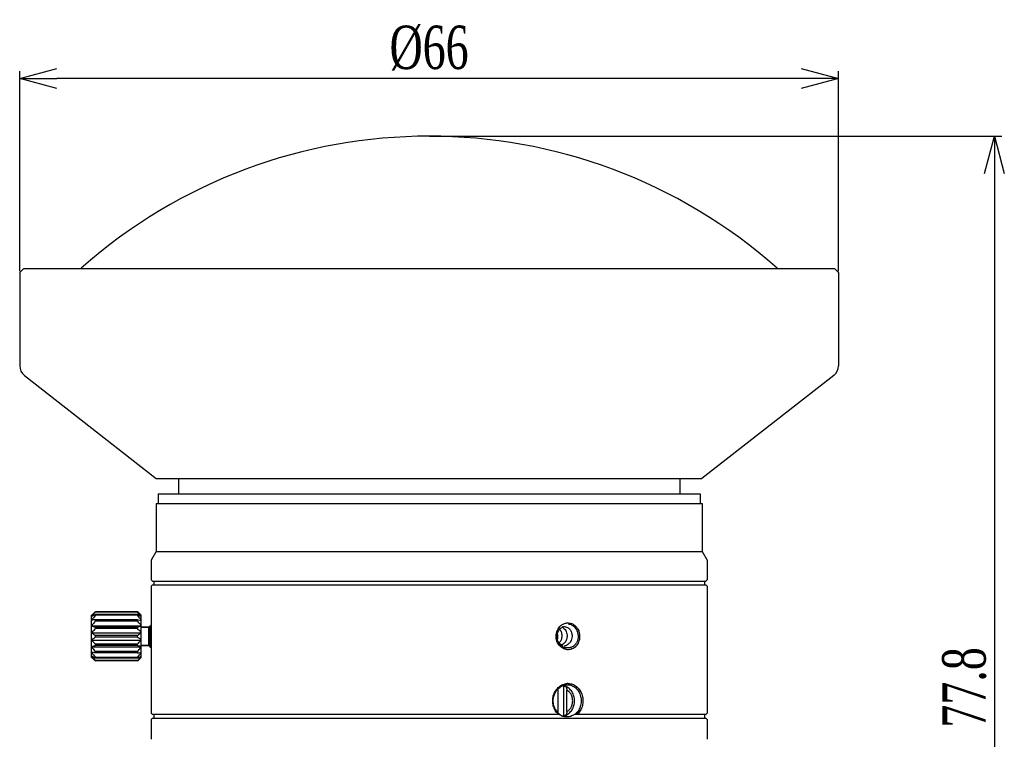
# Model space of a CAD drawing. Header units: millimetres. Extents: x 1839 to 1997, y 393 to 504.
# Tile 8 of 9: x 1839 to 1918, y 446 to 504. Entities that reach past the tile are written whole.
import ezdxf

# ---------------------------------------------------------------- set-up
doc = ezdxf.new("R2010")
doc.units = ezdxf.units.MM
doc.layers.get('0').update_dxf_attribs({"color": 50})
doc.layers.add('标注', color=7, linetype='Continuous', lineweight=9)
doc.styles.get("Standard").update_dxf_attribs({"font": 'times.ttf', "width": 0.7})
doc.dimstyles.new('ISO-25', dxfattribs={"dimtxt": 3.5, "dimasz": 3, "dimexe": 0.6, "dimexo": 0.1, "dimtad": 1, "dimdec": 3, "dimdsep": 46, "dimtxsty": 'Standard', "dimblk": 'OPEN30', "dimcen": 2.5, "dimadec": 3, "dimazin": 2, "dimtm": 1e-09, "dimtfac": 1, "dimtdec": 3, "dimtmove": 0, "dimatfit": 3, "dimldrblk": 'OPEN30', "dimfxl": 1, "dimtolj": 1, "dimarcsym": 0})

# ---------------------------------------------------------------- blocks, each defined once
blk = doc.blocks.new('_Open30')
at = {"color": 0, "linetype": 'ByBlock', "lineweight": -2}
for p, q in [((-1, 0.268), (0, 0)), ((0, 0), (-1, -0.268)), ((0, 0), (-1, 0))]:
    blk.add_line(p, q, dxfattribs=at)
blk = doc.blocks.new('*D13')
at = {"layer": 'Defpoints', "color": 0, "ltscale": 0.1, "transparency": 16777216}
for p in [(1838.956, 498.967), (1838.956, 483.337), (1904.956, 483.337)]:
    blk.add_point(p, dxfattribs=at)
at = {"layer": '标注', "color": 0, "lineweight": -2, "ltscale": 0.1, "transparency": 16777216}
for p, q in [((1838.956, 483.437), (1838.956, 499.567)), ((1904.956, 483.437), (1904.956, 499.567)), ((1901.956, 498.967), (1841.956, 498.967))]:
    blk.add_line(p, q, dxfattribs=at)
at = {"layer": '标注', "color": 0, "lineweight": -2, "ltscale": 0.1, "transparency": 16777216, "xscale": 3, "yscale": 3, "zscale": 3, "rotation": 180}
blk.add_blockref('_Open30', (1838.956, 498.967), dxfattribs=at)
at = {"layer": '标注', "color": 0, "lineweight": -2, "ltscale": 0.1, "transparency": 16777216, "xscale": 3, "yscale": 3, "zscale": 3}
blk.add_blockref('_Open30', (1904.956, 498.967), dxfattribs=at)
at = {"layer": '标注', "color": 0, "ltscale": 0.1, "transparency": 16777216, "insert": (1871.956, 501.418), "char_height": 3.5, "attachment_point": 5}
blk.add_mtext('\\A1;%%C66', dxfattribs=at)
blk = doc.blocks.new('*D15')
at = {"layer": 'Defpoints', "color": 0, "ltscale": 0.1, "transparency": 16777216}
for p in [(1871.876, 494.325), (1890.756, 417.239), (1917.516, 417.239)]:
    blk.add_point(p, dxfattribs=at)
at = {"layer": '标注', "color": 0, "lineweight": -2, "ltscale": 0.1, "transparency": 16777216}
for p, q in [((1871.976, 494.325), (1918.116, 494.325)), ((1917.516, 491.325), (1917.516, 420.239)), ((1890.856, 417.239), (1918.116, 417.239))]:
    blk.add_line(p, q, dxfattribs=at)
at = {"layer": '标注', "color": 0, "lineweight": -2, "ltscale": 0.1, "transparency": 16777216, "xscale": 3, "yscale": 3, "zscale": 3}
for p, rotation in [((1917.516, 494.325), 90), ((1917.516, 417.239), 270)]:
    blk.add_blockref('_Open30', p, dxfattribs=dict(at, rotation=rotation))
at = {"layer": '标注', "color": 0, "ltscale": 0.1, "transparency": 16777216, "insert": (1915.105, 449.893), "char_height": 3.5, "attachment_point": 5, "rotation": 90}
blk.add_mtext('\\A1;77.8', dxfattribs=at)

msp = doc.modelspace()

# ---------------------------------------------------------------- linework, layer by layer
at = {"linetype": 'Continuous'}
for p, q in [((1839.2563, 483.6374), (1838.9563, 483.3374)), ((1904.6563, 483.6374), (1904.9563, 483.3374))]:
    msp.add_line(p, q, dxfattribs=at)
at = {"color": 0, "linetype": 'Continuous'}
for p, q in [((1838.9563, 483.3374), (1838.9563, 475.8251)), ((1904.6561, 483.6374), (1839.2566, 483.6374)), ((1904.9563, 483.3374), (1904.9563, 475.8251)), ((1839.3407, 475.0371), (1849.9643, 466.7374)), ((1904.572, 475.0371), (1893.9483, 466.7374)), ((1849.9645, 466.7374), (1893.9482, 466.7374)), ((1851.7563, 466.7374), (1851.7563, 465.5086)), ((1892.1563, 466.7374), (1892.1563, 465.5086)), ((1850.1063, 465.5086), (1850.1063, 464.7086)), ((1850.1063, 465.5086), (1893.8063, 465.5086)), ((1893.8063, 465.5086), (1893.8063, 464.7086)), ((1849.9563, 464.7086), (1849.9563, 460.8585)), ((1849.9563, 464.7086), (1893.9563, 464.7086)), ((1893.9563, 464.7086), (1893.9563, 460.8585)), ((1849.9563, 460.8585), (1849.5563, 460.1586)), ((1849.9563, 460.8585), (1893.9563, 460.8585)), ((1893.9563, 460.8585), (1894.3563, 460.1586)), ((1849.5563, 460.1586), (1849.5563, 458.5586)), ((1894.3563, 460.1586), (1894.3563, 458.5586)), ((1849.5563, 458.5586), (1849.6563, 458.4586)), ((1849.6563, 458.1586), (1849.5563, 458.0586)), ((1849.5563, 458.0586), (1849.5563, 455.0886)), ((1849.5563, 458.0586), (1849.5563, 454.9286)), ((1849.6563, 458.4586), (1894.2563, 458.4586)), ((1849.6563, 458.1586), (1894.2563, 458.1586)), ((1849.7563, 458.4586), (1849.7563, 458.1586)), ((1894.1563, 458.4586), (1894.1563, 458.1586)), ((1894.3563, 458.5586), (1894.2563, 458.4586)), ((1894.2563, 458.1586), (1894.3563, 458.0586)), ((1894.3563, 458.0586), (1894.3563, 447.8086)), ((1844.7563, 452.3086), (1844.7563, 455.7086)), ((1845.0563, 455.9653), (1845.0563, 455.9888)), ((1848.4563, 455.9888), (1845.0563, 455.9888)), ((1848.4563, 455.9653), (1845.0563, 455.9653)), ((1845.0563, 455.7057), (1845.0563, 455.7735)), ((1848.4563, 455.7735), (1845.0563, 455.7735)), ((1848.4563, 455.7057), (1845.0563, 455.7057)), ((1848.4563, 455.9653), (1848.4563, 455.9888)), ((1848.4563, 455.7057), (1848.4563, 455.7735)), ((1848.7563, 452.3086), (1848.7563, 455.7086)), ((1844.7563, 454.8586), (1848.7563, 454.8586)), ((1845.0563, 455.2414), (1845.0563, 455.3454)), ((1848.4563, 455.3454), (1845.0563, 455.3454)), ((1848.4563, 455.2414), (1845.0563, 455.2414)), ((1845.0563, 454.6284), (1845.0563, 454.756)), ((1848.4563, 454.756), (1845.0563, 454.756)), ((1848.4563, 455.2414), (1848.4563, 455.3454)), ((1848.4563, 454.6284), (1848.4563, 454.756)), ((1849.3563, 454.7586), (1848.7563, 454.7586)), ((1848.7563, 454.7586), (1849.3563, 454.7586)), ((1849.3563, 454.7586), (1849.3898, 454.7921)), ((1849.3563, 453.2586), (1849.3563, 454.7586)), ((1849.3898, 454.7851), (1849.3898, 454.7921)), ((1849.4813, 454.7921), (1849.3898, 454.7921)), ((1849.5563, 454.9286), (1849.4769, 454.7921)), ((1849.5563, 454.9286), (1849.5563, 447.8086)), ((1844.7563, 454.3038), (1848.7563, 454.3038)), ((1848.4563, 454.6284), (1845.0563, 454.6284)), ((1845.0563, 453.9407), (1845.0563, 454.0764)), ((1848.4563, 454.0764), (1845.0563, 454.0764)), ((1848.4563, 453.9407), (1848.4563, 454.0764)), ((1844.7563, 453.7134), (1848.7563, 453.7134)), ((1848.4563, 453.9407), (1845.0563, 453.9407)), ((1845.0563, 453.2611), (1845.0563, 453.3887)), ((1848.4563, 453.3887), (1845.0563, 453.3887)), ((1848.4563, 453.2611), (1845.0563, 453.2611)), ((1848.4563, 453.2611), (1848.4563, 453.3887)), ((1849.3563, 453.2586), (1848.7563, 453.2586)), ((1848.7563, 453.2586), (1849.3563, 453.2586)), ((1849.3563, 453.2586), (1849.5112, 453.1036)), ((1849.5161, 453.1054), (1849.5563, 453.1745)), ((1844.7563, 453.1586), (1848.7563, 453.1586)), ((1845.0563, 452.6717), (1845.0563, 452.7757)), ((1848.4563, 452.7757), (1845.0563, 452.7757)), ((1848.4563, 452.6717), (1845.0563, 452.6717)), ((1848.4563, 452.6717), (1848.4563, 452.7757)), ((1849.5161, 453.1054), (1849.5112, 453.1036)), ((1845.0563, 452.2436), (1845.0563, 452.3114)), ((1848.4563, 452.3114), (1845.0563, 452.3114)), ((1848.4563, 452.2436), (1845.0563, 452.2436)), ((1845.0563, 452.0283), (1845.0563, 452.0519)), ((1848.4563, 452.0519), (1845.0563, 452.0519)), ((1848.4563, 452.0283), (1845.0563, 452.0283)), ((1848.4563, 452.2436), (1848.4563, 452.3114)), ((1848.4563, 452.0283), (1848.4563, 452.0519)), ((1882.8028, 449.9928), (1882.9028, 449.9928)), ((1882.8028, 447.6243), (1882.8028, 449.9928)), ((1882.9028, 449.9928), (1882.9301, 449.9875)), ((1882.3599, 447.9469), (1882.3599, 449.6702)), ((1883.0528, 447.9469), (1883.0528, 449.6702)), ((1849.5563, 447.8086), (1849.6563, 447.7086)), ((1882.5011, 447.7086), (1849.6564, 447.7086)), ((1849.7563, 447.7086), (1849.7563, 447.4086)), ((1882.8028, 447.6243), (1882.9028, 447.6243)), ((1882.9301, 447.6296), (1882.9028, 447.6243)), ((1894.2562, 447.7086), (1883.6509, 447.7086)), ((1894.1563, 447.7086), (1894.1563, 447.4086)), ((1894.3563, 447.8086), (1894.2563, 447.7086)), ((1849.6563, 447.4086), (1849.5563, 447.3086)), ((1849.5563, 447.3086), (1849.5563, 447.1086)), ((1849.5563, 447.3086), (1849.5563, 447.1086)), ((1849.5599, 446.9086), (1849.5599, 446.1086)), ((1849.6563, 447.4086), (1894.2563, 447.4086)), ((1894.2563, 447.4086), (1894.3563, 447.3086)), ((1894.3563, 447.3086), (1894.3563, 445.7086)), ((1894.3563, 447.3086), (1894.3563, 445.7086)), ((1849.5563, 445.9086), (1849.5563, 445.7086)), ((1849.5563, 445.9086), (1849.5563, 445.7086))]:
    msp.add_line(p, q, dxfattribs=at)
for centre, radius, start, end in [((1871.9563, 452.038), 42.287, 48.445894, 131.554106), ((1848.4953, 451.9678), 5.289, 133.606551, 134.986915), ((1849.2706, 451.1593), 6.4091, 133.028476, 133.639632), ((1850.2381, 450.1191), 7.8297, 131.438231, 133.010274), ((1842.9751, 449.7892), 8.2752, 47.032044, 48.519451), ((1844.242, 451.1592), 6.4092, 46.360375, 46.971519), ((1844.8736, 451.8205), 5.4948, 45.038941, 46.367593), ((1847.2424, 435.0405), 20.4222, 96.14499, 96.992229), ((1882.8551, 454.2506), 0.5379, 92.454172, 102.925558), ((1882.8544, 454.2596), 0.5289, 91.253194, 92.419428), ((1882.8543, 454.2611), 0.5275, 90.000318, 91.253191), ((1883.3764, 454.0099), 1.1815, 179.645555, 180.065229), ((1883.3843, 454.0087), 1.1893, 180.006137, 180.43003), ((1881.3862, 454.0451), 0.8944, 356.085789, 357.092492), ((1881.3906, 454.0448), 0.8899, 357.092826, 357.662932), ((1881.3867, 454.045), 0.8939, 357.664181, 359.614188), ((1881.1905, 454.0454), 1.1439, 358.315117, 10.785325), ((1881.1796, 454.045), 1.1548, 354.35987, 358.347203), ((1882.434, 454.2013), 0.5913, 55.986856, 64.772863), ((1882.4215, 454.182), 0.6142, 54.220861, 56.027719), ((1881.1861, 454.0437), 1.1482, 344.60795, 347.391748), ((1881.1795, 454.0452), 1.155, 347.391623, 354.351926), ((1881.6043, 454.0263), 0.8497, 331.251357, 332.215983), ((1881.6384, 454.0201), 0.8369, 329.328593, 330.105607), ((1882.3384, 453.9174), 0.6917, 297.920123, 298.849838), ((1882.3356, 453.9226), 0.6977, 298.850716, 300.382446), ((1883.1395, 453.8929), 0.8268, 239.567592, 242.744093), ((1882.5507, 453.8888), 0.6606, 287.498391, 289.669906), ((1882.7541, 453.8732), 0.6447, 279.006557, 280.742126), ((1882.7516, 453.8851), 0.6568, 280.761304, 287.955592), ((1882.7457, 453.9028), 0.6755, 287.968192, 296.639644), ((1846.2703, 472.9766), 20.4222, 276.14499, 276.992229), ((1883.1331, 453.8805), 0.8128, 242.742111, 249.941338), ((1883.1284, 453.8681), 0.7996, 249.951602, 254.314911), ((1883.1248, 453.8549), 0.7859, 254.311054, 260.715932), ((1883.1231, 453.8456), 0.7764, 260.73043, 262.17132), ((1848.6391, 456.1966), 5.4948, 225.038941, 226.367593), ((1849.2707, 456.8579), 6.4092, 226.360375, 226.971519), ((1850.5375, 458.2279), 8.2752, 227.032044, 228.519451), ((1843.2746, 457.898), 7.8297, 311.438231, 313.010274), ((1844.2421, 456.8578), 6.4091, 313.028476, 313.639632), ((1845.0173, 456.0493), 5.289, 313.606551, 314.986915), ((1882.4477, 449.0826), 0.977, 68.68997, 73.853858), ((1883.1578, 449.1469), 1.0617, 90.0764, 93.454601), ((1883.2368, 448.7238), 1.2551, 219.584169, 224.026221), ((1883.0089, 449.0134), 1.4014, 239.289315, 243.988683), ((1883.2002, 448.6874), 1.2035, 223.989707, 232.750402), ((1882.9745, 448.9387), 1.3191, 243.90627, 248.828297), ((1883.1131, 448.6353), 1.139, 234.456647, 236.663105), ((1883.1648, 448.6426), 1.1464, 232.805618, 234.565541), ((1882.4503, 448.5266), 0.9687, 283.718798, 291.332917)]:
    msp.add_arc(centre, radius, start, end, dxfattribs=at)
at = {"linetype": 'Continuous'}
for centre, start, end in [((1839.9563, 475.8251), 180, 232.001268), ((1903.9563, 475.8251), 307.998732, 0)]:
    msp.add_arc(centre, 1, start, end, dxfattribs=at)
at = {"color": 0, "linetype": 'Continuous'}
for points, knots in [([(1845.0563, 455.9653), (1845.0305, 455.9359), (1844.9279, 455.8184), (1844.8283, 455.6982), (1844.7563, 455.606)], [0, 0, 0, 0, 0.11725586, 0.46805095, 0.46805095, 0.46805095, 0.46805095]), ([(1844.7563, 455.606), (1844.7805, 455.6204), (1844.8793, 455.6783), (1844.9799, 455.7331), (1845.0563, 455.7735)], [0, 0, 0, 0, 0.08427096, 0.34362056, 0.34362056, 0.34362056, 0.34362056]), ([(1848.7563, 455.606), (1848.7324, 455.6367), (1848.6352, 455.7587), (1848.5338, 455.8774), (1848.4563, 455.9653)], [0, 0, 0, 0, 0.11675987, 0.46805911, 0.46805911, 0.46805911, 0.46805911]), ([(1848.4563, 455.7735), (1848.4821, 455.7599), (1848.5831, 455.7059), (1848.683, 455.6498), (1848.7563, 455.606)], [0, 0, 0, 0, 0.0873808, 0.34361561, 0.34361561, 0.34361561, 0.34361561]), ([(1845.0563, 455.2414), (1845.0305, 455.2101), (1844.9278, 455.0847), (1844.8282, 454.9567), (1844.7563, 454.8586)], [0, 0, 0, 0, 0.12169857, 0.48642416, 0.48642416, 0.48642416, 0.48642416]), ([(1844.7563, 454.8586), (1844.7805, 454.8497), (1844.88, 454.8141), (1844.9803, 454.7806), (1845.0563, 454.756)], [0, 0, 0, 0, 0.07724928, 0.31706598, 0.31706598, 0.31706598, 0.31706598]), ([(1848.4563, 455.3454), (1848.482, 455.3426), (1848.5821, 455.3315), (1848.6821, 455.32), (1848.7563, 455.3108)], [0, 0, 0, 0, 0.0775173, 0.30198352, 0.30198352, 0.30198352, 0.30198352]), ([(1848.7563, 454.8586), (1848.7324, 454.8912), (1848.6353, 455.0211), (1848.5339, 455.1477), (1848.4563, 455.2414)], [0, 0, 0, 0, 0.12151959, 0.48643234, 0.48643234, 0.48643234, 0.48643234]), ([(1848.4563, 454.756), (1848.4821, 454.7643), (1848.5825, 454.7972), (1848.6825, 454.8315), (1848.7563, 454.8586)], [0, 0, 0, 0, 0.08107897, 0.31706354, 0.31706354, 0.31706354, 0.31706354]), ([(1849.3898, 454.7851), (1849.3924, 454.7809), (1849.3968, 454.7699), (1849.4026, 454.7499), (1849.4084, 454.7234), (1849.4169, 454.6758), (1849.427, 454.6021), (1849.4386, 454.4987), (1849.4503, 454.3779), (1849.462, 454.2442), (1849.4738, 454.1022), (1849.4855, 453.9569), (1849.4973, 453.8134), (1849.509, 453.6768), (1849.5207, 453.5518), (1849.5323, 453.4429), (1849.5424, 453.3641), (1849.5506, 453.3136), (1849.5545, 453.2931), (1849.5563, 453.2847)], [0, 0, 0, 0, 0.0145093, 0.0353518, 0.0625493, 0.0959418, 0.1802776, 0.2856039, 0.4083051, 0.5441193, 0.688305, 0.8358185, 0.9814959, 1.1202392, 1.2471999, 1.3579587, 1.4486966, 1.4855767, 1.5113938, 1.5113938, 1.5113938, 1.5113938]), ([(1849.5112, 453.1036), (1849.5105, 453.1044), (1849.5091, 453.1067), (1849.5065, 453.1137), (1849.5035, 453.1268), (1849.5001, 453.1476), (1849.4966, 453.1752), (1849.4931, 453.2092), (1849.4895, 453.2495), (1849.4859, 453.2957), (1849.4809, 453.3683), (1849.4747, 453.4708), (1849.4674, 453.6056), (1849.4601, 453.7528), (1849.4527, 453.9075), (1849.4452, 454.0642), (1849.4377, 454.2175), (1849.4301, 454.3616), (1849.4225, 454.4912), (1849.4159, 454.5879), (1849.4103, 454.6542), (1849.4064, 454.6944), (1849.4025, 454.7277), (1849.3986, 454.7538), (1849.3948, 454.7721), (1849.3918, 454.7819), (1849.3898, 454.7851)], [0, 0, 0, 0, 0.0031801, 0.0079108, 0.0223273, 0.0434691, 0.0712592, 0.1055456, 0.1460872, 0.1925968, 0.2447214, 0.3641709, 0.5006625, 0.6497419, 0.8063908, 0.9651917, 1.1205097, 1.2666843, 1.3982362, 1.5100892, 1.5572084, 1.5978019, 1.6314455, 1.6578084, 1.6766446, 1.6879181, 1.6879181, 1.6879181, 1.6879181]), ([(1849.4813, 454.7921), (1849.4836, 454.7921), (1849.4873, 454.7891), (1849.4906, 454.784), (1849.495, 454.7749), (1849.5001, 454.7593), (1849.5059, 454.7355), (1849.5117, 454.7055), (1849.5201, 454.6536), (1849.5302, 454.575), (1849.5419, 454.4665), (1849.5504, 454.3754), (1849.5552, 454.3209), (1849.5563, 454.3083)], [0, 0, 0, 0, 0.00689549, 0.01212985, 0.01883434, 0.03692142, 0.06135347, 0.09203909, 0.12877581, 0.21916997, 0.32953, 0.45606697, 0.49377937, 0.49377937, 0.49377937, 0.49377937]), ([(1882.195, 454.0172), (1882.196, 454.1807), (1882.2652, 454.5043), (1882.4627, 454.7717), (1882.5828, 454.8726)], [0, 0, 0, 0, 0.49059904, 0.96119797, 0.96119797, 0.96119797, 0.96119797]), ([(1882.5596, 454.6557), (1882.5738, 454.668), (1882.6314, 454.7142), (1882.6963, 454.7515), (1882.7471, 454.7727)], [0, 0, 0, 0, 0.05639916, 0.22151824, 0.22151824, 0.22151824, 0.22151824]), ([(1882.5828, 454.8726), (1882.6524, 454.931), (1882.8063, 455.0278), (1883.0666, 455.0977), (1883.3328, 455.0838), (1883.5833, 454.987), (1883.7989, 454.815), (1884.0213, 454.5021), (1884.0909, 454.2046), (1884.091, 454.0086)], [0, 0, 0, 0, 0.2725761, 0.5365146, 0.7964907, 1.0588389, 1.3294735, 1.6116498, 2.1997669, 2.1997669, 2.1997669, 2.1997669]), ([(1882.8543, 454.7886), (1882.9387, 454.7886), (1883.1144, 454.745), (1883.3256, 454.5663), (1883.4591, 454.3076), (1883.4839, 454.1088), (1883.4798, 454.0086)], [0, 0, 0, 0, 0.2530631, 0.5200744, 0.8063313, 1.1073858, 1.1073858, 1.1073858, 1.1073858]), ([(1883.158, 455.0074), (1883.267, 455.0013), (1883.4895, 454.9375), (1883.7555, 454.7065), (1883.9262, 454.3818), (1883.9627, 454.134), (1883.9639, 454.0086)], [0, 0, 0, 0, 0.3277631, 0.668252, 1.0295368, 1.405924, 1.405924, 1.405924, 1.405924]), ([(1845.0563, 454.6284), (1845.0305, 454.6019), (1844.9282, 454.4959), (1844.8285, 454.3873), (1844.7563, 454.3038)], [0, 0, 0, 0, 0.11098938, 0.44209047, 0.44209047, 0.44209047, 0.44209047]), ([(1844.7563, 454.3038), (1844.7804, 454.2842), (1844.8787, 454.2062), (1844.9796, 454.1315), (1845.0563, 454.0764)], [0, 0, 0, 0, 0.09289576, 0.37644218, 0.37644218, 0.37644218, 0.37644218]), ([(1848.7563, 454.3038), (1848.7324, 454.3315), (1848.6349, 454.4421), (1848.5336, 454.5492), (1848.4563, 454.6284)], [0, 0, 0, 0, 0.11002199, 0.44209849, 0.44209849, 0.44209849, 0.44209849]), ([(1848.4563, 454.0764), (1848.4821, 454.0949), (1848.5837, 454.1686), (1848.6835, 454.2447), (1848.7563, 454.3038)], [0, 0, 0, 0, 0.09521396, 0.37643548, 0.37643548, 0.37643548, 0.37643548]), ([(1882.6431, 453.0977), (1882.5061, 453.1957), (1882.2763, 453.4737), (1882.1963, 453.8231), (1882.195, 453.9998)], [0, 0, 0, 0, 0.5052211, 1.0353115, 1.0353115, 1.0353115, 1.0353115]), ([(1882.7207, 453.18), (1882.5839, 453.2604), (1882.3483, 453.5099), (1882.2699, 453.8422), (1882.2727, 454.0086)], [0, 0, 0, 0, 0.4760311, 0.97516484, 0.97516484, 0.97516484, 0.97516484]), ([(1882.2728, 454.0086), (1882.2748, 454.1324), (1882.3258, 454.3754), (1882.471, 454.5788), (1882.5596, 454.6557)], [0, 0, 0, 0, 0.37151362, 0.72341696, 0.72341696, 0.72341696, 0.72341696]), ([(1882.6568, 454.0086), (1882.6528, 453.9106), (1882.6132, 453.7166), (1882.5119, 453.5458), (1882.4487, 453.4734)], [0, 0, 0, 0, 0.29409455, 0.58243828, 0.58243828, 0.58243828, 0.58243828]), ([(1882.4813, 454.5634), (1882.5421, 454.489), (1882.636, 454.3095), (1882.661, 454.1096), (1882.6568, 454.0086)], [0, 0, 0, 0, 0.28820856, 0.59150228, 0.59150228, 0.59150228, 0.59150228]), ([(1883.0798, 454.0086), (1883.0742, 453.8698), (1883.0001, 453.5963), (1882.8033, 453.3881), (1882.6884, 453.3207)], [0, 0, 0, 0, 0.41667006, 0.81623482, 0.81623482, 0.81623482, 0.81623482]), ([(1882.7806, 454.6803), (1882.8791, 454.6093), (1883.0408, 454.3981), (1883.0852, 454.1396), (1883.0798, 454.0086)], [0, 0, 0, 0, 0.36417826, 0.75770069, 0.75770069, 0.75770069, 0.75770069]), ([(1883.4798, 454.0086), (1883.4738, 453.862), (1883.4095, 453.6405), (1883.2281, 453.4136), (1883.1108, 453.3302), (1883.0486, 453.299)], [0, 0, 0, 0, 0.43995418, 0.6553063, 0.86409299, 0.86409299, 0.86409299, 0.86409299]), ([(1883.964, 454.0086), (1883.9648, 453.9267), (1883.9468, 453.7641), (1883.8977, 453.6082), (1883.8648, 453.5349)], [0, 0, 0, 0, 0.24555065, 0.48654679, 0.48654679, 0.48654679, 0.48654679]), ([(1884.091, 454.0086), (1884.091, 453.9615), (1884.0809, 453.7763), (1884.0287, 453.5931), (1883.9674, 453.4691)], [0, 0, 0, 0, 0.14111155, 0.55614485, 0.55614485, 0.55614485, 0.55614485]), ([(1845.0563, 453.9407), (1845.0306, 453.9222), (1844.929, 453.8485), (1844.8291, 453.7724), (1844.7563, 453.7134)], [0, 0, 0, 0, 0.09521396, 0.37643548, 0.37643548, 0.37643548, 0.37643548]), ([(1844.7563, 453.7134), (1844.7803, 453.6856), (1844.8778, 453.575), (1844.979, 453.4679), (1845.0563, 453.3887)], [0, 0, 0, 0, 0.11002199, 0.44209849, 0.44209849, 0.44209849, 0.44209849]), ([(1845.0563, 453.2611), (1845.0306, 453.2528), (1844.9302, 453.2199), (1844.8302, 453.1856), (1844.7563, 453.1586)], [0, 0, 0, 0, 0.08107897, 0.31706354, 0.31706354, 0.31706354, 0.31706354]), ([(1848.7563, 453.7134), (1848.7323, 453.7329), (1848.634, 453.8109), (1848.5331, 453.8856), (1848.4563, 453.9407)], [0, 0, 0, 0, 0.09289576, 0.37644218, 0.37644218, 0.37644218, 0.37644218]), ([(1848.4563, 453.3887), (1848.4822, 453.4152), (1848.5845, 453.5212), (1848.6842, 453.6298), (1848.7563, 453.7134)], [0, 0, 0, 0, 0.11098938, 0.44209047, 0.44209047, 0.44209047, 0.44209047]), ([(1848.7563, 453.1586), (1848.7322, 453.1674), (1848.6327, 453.203), (1848.5324, 453.2365), (1848.4563, 453.2611)], [0, 0, 0, 0, 0.07724928, 0.31706598, 0.31706598, 0.31706598, 0.31706598]), ([(1882.7359, 453.2666), (1882.6665, 453.2914), (1882.5331, 453.3658), (1882.4291, 453.477), (1882.3853, 453.5393)], [0, 0, 0, 0, 0.2210562, 0.44947632, 0.44947632, 0.44947632, 0.44947632]), ([(1883.9674, 453.4691), (1883.907, 453.3468), (1883.7443, 453.127), (1883.3905, 452.9306), (1882.9919, 452.914), (1882.7489, 453.0221), (1882.6431, 453.0977)], [0, 0, 0, 0, 0.4091998, 0.7957492, 1.1745503, 1.5646181, 1.5646181, 1.5646181, 1.5646181]), ([(1883.8648, 453.5349), (1883.8218, 453.4571), (1883.7169, 453.3143), (1883.5088, 453.1557), (1883.2683, 453.0691), (1883.0991, 453.0652), (1883.0173, 453.0764)], [0, 0, 0, 0, 0.2668134, 0.5239632, 0.7738701, 1.0214864, 1.0214864, 1.0214864, 1.0214864]), ([(1844.7563, 453.1586), (1844.7803, 453.1259), (1844.8774, 452.996), (1844.9788, 452.8694), (1845.0563, 452.7757)], [0, 0, 0, 0, 0.12151959, 0.48643234, 0.48643234, 0.48643234, 0.48643234]), ([(1845.0563, 452.6717), (1845.0307, 452.6745), (1844.9306, 452.6856), (1844.8306, 452.6971), (1844.7563, 452.7063)], [0, 0, 0, 0, 0.0775173, 0.30198352, 0.30198352, 0.30198352, 0.30198352]), ([(1845.0563, 452.2436), (1845.0306, 452.2572), (1844.9296, 452.3112), (1844.8297, 452.3673), (1844.7563, 452.4111)], [0, 0, 0, 0, 0.0873808, 0.34361561, 0.34361561, 0.34361561, 0.34361561]), ([(1844.7563, 452.4111), (1844.7803, 452.3804), (1844.8775, 452.2584), (1844.9789, 452.1397), (1845.0563, 452.0519)], [0, 0, 0, 0, 0.11675987, 0.46805911, 0.46805911, 0.46805911, 0.46805911]), ([(1848.4563, 452.7757), (1848.4822, 452.807), (1848.5849, 452.9324), (1848.6845, 453.0605), (1848.7563, 453.1586)], [0, 0, 0, 0, 0.12169857, 0.48642416, 0.48642416, 0.48642416, 0.48642416]), ([(1848.7563, 452.4111), (1848.7322, 452.3967), (1848.6334, 452.3388), (1848.5328, 452.284), (1848.4563, 452.2436)], [0, 0, 0, 0, 0.08427096, 0.34362056, 0.34362056, 0.34362056, 0.34362056]), ([(1848.4563, 452.0519), (1848.4822, 452.0812), (1848.5847, 452.1987), (1848.6844, 452.3189), (1848.7563, 452.4111)], [0, 0, 0, 0, 0.11725586, 0.46805095, 0.46805095, 0.46805095, 0.46805095]), ([(1882.2932, 447.8086), (1882.206, 447.9043), (1882.0566, 448.1252), (1881.9283, 448.5059), (1881.9022, 448.9117), (1881.981, 449.309), (1882.1576, 449.6653), (1882.4166, 449.9517), (1882.7363, 450.1446), (1882.9757, 450.1995), (1883.0938, 450.2066)], [0, 0, 0, 0, 0.3886205, 0.7878853, 1.1921586, 1.594717, 1.9892014, 2.3708637, 2.7377958, 3.0927396, 3.0927396, 3.0927396, 3.0927396]), ([(1882.2695, 447.9241), (1882.1923, 448.0173), (1882.0626, 448.2295), (1881.9588, 448.5891), (1881.9508, 448.9669), (1882.0396, 449.3317), (1882.2173, 449.6538), (1882.4689, 449.9072), (1882.7731, 450.0702), (1882.997, 450.1086), (1883.1063, 450.1086)], [0, 0, 0, 0, 0.3630675, 0.7351549, 1.1107589, 1.4838133, 1.8486766, 2.2011709, 2.5401684, 2.8683118, 2.8683118, 2.8683118, 2.8683118]), ([(1883.1063, 450.1086), (1883.2267, 450.1086), (1883.4725, 450.062), (1883.7942, 449.8594), (1884.039, 449.5507), (1884.1869, 449.1699), (1884.2278, 448.7546), (1884.1587, 448.3445), (1883.9851, 447.9788), (1883.8023, 447.7846), (1883.7001, 447.7086)], [0, 0, 0, 0, 0.3609984, 0.7302271, 1.1172927, 1.5229452, 1.9394879, 2.354339, 2.755599, 3.1376879, 3.1376879, 3.1376879, 3.1376879]), ([(1883.1563, 450.2086), (1883.2755, 450.2086), (1883.518, 450.1666), (1883.8438, 449.984), (1884.105, 449.6997), (1884.2824, 449.341), (1884.3641, 448.9383), (1884.3451, 448.5249), (1884.2268, 448.1351), (1884.0831, 447.907), (1883.9979, 447.8086)], [0, 0, 0, 0, 0.3575111, 0.7217475, 1.1011877, 1.4980451, 1.907834, 2.3210597, 2.7268876, 3.117433, 3.117433, 3.117433, 3.117433]), ([(1882.3599, 449.6702), (1882.3599, 449.6791), (1882.3593, 449.7141), (1882.3561, 449.749), (1882.3521, 449.7748)], [0, 0, 0, 0, 0.02650882, 0.10495242, 0.10495242, 0.10495242, 0.10495242]), ([(1882.9301, 447.6296), (1882.9855, 447.6513), (1883.0934, 447.7046), (1883.2405, 447.8104), (1883.3703, 447.9396), (1883.5174, 448.1391), (1883.6448, 448.4298), (1883.6963, 448.8086), (1883.6448, 449.1874), (1883.5173, 449.4781), (1883.3703, 449.6775), (1883.2405, 449.8067), (1883.0934, 449.9125), (1882.9855, 449.9658), (1882.9301, 449.9875)], [0, 0, 0, 0, 0.1786188, 0.3589352, 0.5412803, 0.7258053, 1.0999592, 1.4794118, 1.8588619, 2.2330086, 2.4175285, 2.599869, 2.7801816, 2.9587991, 2.9587991, 2.9587991, 2.9587991]), ([(1882.9301, 449.9875), (1882.9501, 449.9797), (1882.9772, 449.9548), (1883.0033, 449.913), (1883.0211, 449.8725), (1883.0352, 449.8267), (1883.0489, 449.759), (1883.0528, 449.706), (1883.0528, 449.6702)], [0, 0, 0, 0, 0.06434225, 0.10394256, 0.14822788, 0.19647566, 0.24772381, 0.35503685, 0.35503685, 0.35503685, 0.35503685]), ([(1883.0528, 447.9469), (1883.0884, 447.966), (1883.1574, 448.0102), (1883.2829, 448.1202), (1883.4114, 448.2946), (1883.5073, 448.5413), (1883.5401, 448.8086), (1883.5073, 449.0758), (1883.4114, 449.3225), (1883.2829, 449.4969), (1883.1574, 449.6069), (1883.0884, 449.6511), (1883.0528, 449.6702)], [0, 0, 0, 0, 0.1212213, 0.2448584, 0.4991059, 0.7622391, 1.0305034, 1.2987678, 1.5619009, 1.8161484, 1.9397855, 2.0610069, 2.0610069, 2.0610069, 2.0610069]), ([(1882.3527, 447.8465), (1882.3539, 447.8547), (1882.3582, 447.888), (1882.3599, 447.9216), (1882.3599, 447.9469)], [0, 0, 0, 0, 0.02483635, 0.10068385, 0.10068385, 0.10068385, 0.10068385]), ([(1883.0563, 447.5086), (1882.9574, 447.5086), (1882.7557, 447.5396), (1882.5721, 447.6279), (1882.4871, 447.6837)], [0, 0, 0, 0, 0.29688294, 0.60198038, 0.60198038, 0.60198038, 0.60198038]), ([(1883.0528, 447.9469), (1883.0528, 447.9111), (1883.0489, 447.8581), (1883.0352, 447.7904), (1883.0211, 447.7446), (1883.0033, 447.7041), (1882.9772, 447.6623), (1882.9501, 447.6374), (1882.9301, 447.6296)], [0, 0, 0, 0, 0.107313, 0.15856113, 0.20680891, 0.25109422, 0.29069452, 0.35503677, 0.35503677, 0.35503677, 0.35503677]), ([(1883.6509, 447.7086), (1883.5651, 447.645), (1883.3746, 447.5436), (1883.1613, 447.5086), (1883.0563, 447.5086)], [0, 0, 0, 0, 0.32051656, 0.63548522, 0.63548522, 0.63548522, 0.63548522]), ([(1883.9979, 447.8086), (1883.9735, 447.7991), (1883.8766, 447.7626), (1883.7782, 447.7299), (1883.7037, 447.7086)], [0, 0, 0, 0, 0.07827073, 0.31072174, 0.31072174, 0.31072174, 0.31072174]), ([(1849.5572, 447.1086), (1849.5576, 447.1086), (1849.5572, 447.1065), (1849.5578, 447.1044), (1849.5578, 447.0992), (1849.5583, 447.0895), (1849.5585, 447.0727), (1849.559, 447.0482), (1849.5594, 447.0182), (1849.5598, 446.9711), (1849.5599, 446.9341), (1849.5599, 446.9086)], [0, 0, 0, 0, 0.00098647, 0.00387731, 0.00864474, 0.01525401, 0.03375658, 0.05861637, 0.08891438, 0.12350837, 0.20004626, 0.20004626, 0.20004626, 0.20004626]), ([(1849.5599, 446.1086), (1849.5599, 446.083), (1849.5598, 446.046), (1849.5594, 445.9989), (1849.559, 445.9689), (1849.5585, 445.9445), (1849.5583, 445.9276), (1849.5578, 445.9179), (1849.5578, 445.9128), (1849.5572, 445.9106), (1849.5576, 445.9086), (1849.5572, 445.9086)], [0, 0, 0, 0, 0.07653525, 0.11112781, 0.14142566, 0.16628681, 0.18479102, 0.19140066, 0.1961685, 0.19905966, 0.20004626, 0.20004626, 0.20004626, 0.20004626])]:
    msp.add_open_spline(points, degree=3, knots=knots, dxfattribs=at)
for points in [[(1845.0563, 455.7057), (1844.9529, 455.5767), (1844.852, 455.4456), (1844.7563, 455.3108)], [(1848.7563, 455.3108), (1848.6607, 455.4456), (1848.5598, 455.5767), (1848.4563, 455.7057)], [(1844.7563, 452.7063), (1844.852, 452.5715), (1844.9529, 452.4404), (1845.0563, 452.3114)], [(1848.4563, 452.3114), (1848.5598, 452.4404), (1848.6607, 452.5715), (1848.7563, 452.7063)]]:
    msp.add_open_spline(points, degree=3, dxfattribs=at)

# ---------------------------------------------------------------- dimensions: what is measured, and where the dimension line sits
at = {"layer": '标注', "ltscale": 0.1}
dim = msp.add_linear_dim(base=(1838.9563, 498.9669), p1=(1904.9563, 483.3374), p2=(1838.9563, 483.3374), text='%%C<>', dimstyle='ISO-25', dxfattribs=at)
dim.commit()
dim.dimension.update_dxf_attribs({"geometry": '*D13', "text_midpoint": (1871.9563, 501.4176)})
dim = msp.add_linear_dim(base=(1917.5156, 417.2386), p1=(1871.8763, 494.325), p2=(1890.7563, 417.2386), angle=270, text='77.8', dimstyle='ISO-25', dxfattribs=at)
dim.commit()
dim.dimension.update_dxf_attribs({"geometry": '*D15', "text_midpoint": (1917.5156, 449.8929), "dimtype": 160})

doc.saveas('drawing.dxf')
